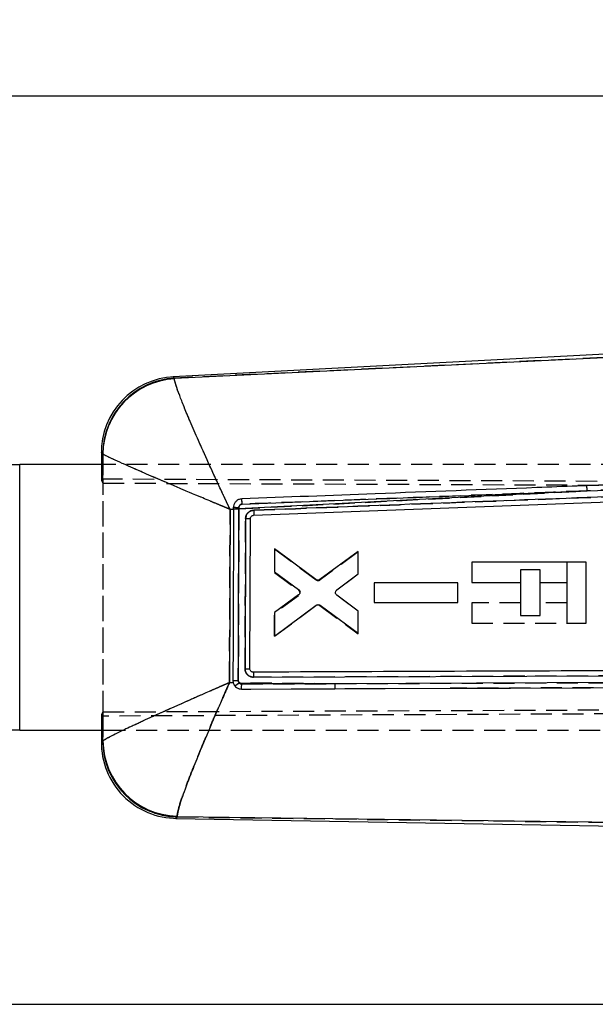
# Model space of a CAD drawing. Extents: x 29 to 384, y 27 to 280.
# Tile 9 of 18: x 222 to 256, y 221 to 280. Entities that reach past the tile are written whole.
import ezdxf

# ---------------------------------------------------------------- set-up
doc = ezdxf.new("R2010")
doc.units = 0
doc.linetypes.add('HIDDEN', pattern=[1.905, 1.27, -0.635])
doc.layers.get('0').update_dxf_attribs({"linetype": 'CONTINUOUS'})
doc.styles.add('SLDTEXTSTYLE0', font='TXT', dxfattribs={"width": 0.75})
doc.dimstyles.new('SLDDIMSTYLE0', dxfattribs={"dimtxt": 3.5, "dimasz": 3.302, "dimexe": 0, "dimexo": 0.0625, "dimgap": 0.875, "dimtad": 1, "dimdec": 0, "dimrnd": 1e-09, "dimzin": 12, "dimtxsty": 'SLDTEXTSTYLE0', "dimsah": 1, "dimcen": 0.09, "dimazin": 3, "dimtfac": 1, "dimtofl": 0, "dimtmove": 0, "dimatfit": 3, "dimtolj": 1, "dimtzin": 12})
doc.dimstyles.new('SLDDIMSTYLE1', dxfattribs={"dimtxt": 3.5, "dimasz": 3.302, "dimexe": 0, "dimexo": 0.0625, "dimgap": 0.875, "dimtad": 1, "dimdec": 0, "dimrnd": 1e-09, "dimzin": 12, "dimtxsty": 'SLDTEXTSTYLE0', "dimsah": 1, "dimcen": 0.09, "dimazin": 3, "dimtfac": 1, "dimtdec": 0, "dimtofl": 0, "dimtmove": 0, "dimatfit": 3, "dimtolj": 1, "dimtzin": 12})

# ---------------------------------------------------------------- blocks, each defined once
blk = doc.blocks.new('_D')
at = {"color": 179, "linetype": 'CONTINUOUS'}
for p, q in [((281.732, 260.914), (322.988, 260.914)), ((321.988, 220.541), (321.988, 260.914)), ((156.549, 220.541), (322.988, 220.541))]:
    blk.add_line(p, q, dxfattribs=at)
for points in [[(321.988, 260.914), (321.48, 257.612), (322.496, 257.612)], [(321.988, 220.541), (322.496, 223.843), (321.48, 223.843)]]:
    blk.add_solid(points, dxfattribs=at)
at = {"color": 179, "linetype": 'CONTINUOUS', "insert": (317.476, 239.479, 0.1), "char_height": 3.5, "attachment_point": 1, "rotation": 90, "style": 'SLDTEXTSTYLE0'}
blk.add_mtext('40', dxfattribs=at)
blk = doc.blocks.new('_D_2')
at = {"color": 179, "linetype": 'CONTINUOUS'}
for p, q in [((64.008, 246.045), (64.01, 276.276)), ((311.589, 245.088), (311.591, 276.26)), ((64.009, 275.276), (311.591, 275.26))]:
    blk.add_line(p, q, dxfattribs=at)
for points in [[(64.009, 275.276), (67.311, 274.767), (67.312, 275.783)], [(311.591, 275.26), (308.289, 275.769), (308.289, 274.753)]]:
    blk.add_solid(points, dxfattribs=at)
at = {"color": 179, "linetype": 'CONTINUOUS', "insert": (175.449, 279.78, 0.1), "char_height": 3.5, "attachment_point": 1, "rotation": 359.99651, "style": 'SLDTEXTSTYLE0'}
blk.add_mtext('248', dxfattribs=at)

msp = doc.modelspace()

# ---------------------------------------------------------------- linework, layer by layer
at = {"color": 7, "linetype": 'CONTINUOUS'}
for p, q in [((279.8396, 260.8987), (230.8294, 258.3302)), ((230.907, 258.2506), (264.3645, 259.8556)), ((230.907, 258.2506), (230.9048, 258.2167)), ((226.5009, 253.7689), (226.5009, 253.0428)), ((226.5954, 253.6813), (226.5845, 253.6956)), ((220.586, 253.0428), (221.586, 253.0428)), ((221.586, 237.0428), (221.586, 253.0428)), ((226.689, 253.0428), (221.586, 253.0428)), ((255.7462, 251.4664), (276.885, 252.2667)), ((255.7462, 251.4664), (234.7814, 250.374)), ((235.6686, 249.9937), (275.8433, 251.5231)), ((234.4605, 250.3571), (234.2539, 250.3462)), ((234.4606, 250.3762), (234.4605, 250.3571)), ((234.461, 250.4764), (234.4606, 250.3762)), ((234.7814, 250.374), (234.782, 250.4703)), ((235.4401, 240.7491), (235.4731, 249.7914)), ((236.9304, 247.9696), (236.9302, 246.5901)), ((239.406, 246.1237), (236.9304, 247.9696)), ((241.9655, 247.8172), (239.6473, 246.1226)), ((241.9653, 246.4629), (241.9655, 247.8172)), ((248.7986, 247.1749), (248.7986, 245.9486)), ((255.6964, 247.1749), (248.7986, 247.1749)), ((255.6964, 243.4997), (255.6964, 247.1749)), ((236.9302, 246.5901), (238.379, 245.5237)), ((240.6788, 245.5012), (241.9653, 246.4629)), ((242.93, 245.9244), (242.9298, 244.7493)), ((247.9652, 245.9253), (242.93, 245.9244)), ((247.965, 244.7502), (247.9652, 245.9253)), ((248.7986, 245.9486), (251.7366, 245.9486)), ((251.7366, 245.9486), (251.7366, 243.9596)), ((252.9118, 243.9596), (252.9118, 245.9486)), ((252.9118, 245.9486), (254.5212, 245.9486)), ((254.5212, 245.9486), (254.5212, 243.4997)), ((238.3783, 245.1949), (236.9297, 244.136)), ((241.9648, 244.2135), (240.678, 245.1753)), ((236.9295, 242.7051), (239.4317, 244.571)), ((239.6731, 244.5718), (241.9646, 242.8852)), ((242.9298, 244.7493), (247.965, 244.7502)), ((236.9297, 244.136), (236.9295, 242.7051)), ((241.9646, 242.8852), (241.9648, 244.2135)), ((251.7366, 243.9596), (252.9118, 243.9596)), ((254.5212, 243.4997), (255.6964, 243.4997)), ((235.6446, 240.5449), (235.6226, 240.546)), ((235.6637, 240.239), (271.0411, 240.3698)), ((234.2158, 239.913), (234.4384, 239.9108)), ((234.4229, 240.0365), (234.4384, 239.9108)), ((234.7895, 239.9073), (240.5819, 239.8518)), ((240.5819, 239.8518), (234.9497, 239.8329)), ((271.3888, 239.9648), (240.5819, 239.8518)), ((221.586, 237.0428), (220.586, 237.0428)), ((221.586, 237.0428), (226.6831, 237.0428)), ((226.5009, 237.0428), (226.5009, 236.3071)), ((226.5852, 236.3838), (226.5995, 236.4044)), ((231.0618, 231.8709), (231.0668, 231.8233)), ((230.9887, 231.7403), (267.2278, 231.1078)), ((261.1362, 231.4459), (231.0668, 231.8233))]:
    msp.add_line(p, q, dxfattribs=at)
at = {"color": 7, "linetype": 'HIDDEN'}
for p, q in [((264.3645, 259.8556), (230.907, 258.2506)), ((230.9048, 258.2167), (230.907, 258.2506)), ((226.5845, 253.6956), (226.5954, 253.6813)), ((226.5954, 253.6813), (226.5957, 252.188)), ((221.586, 237.0428), (221.586, 253.0428)), ((226.5009, 253.0428), (226.5009, 252.1884)), ((226.5958, 251.9504), (226.5956, 253.0428)), ((282.6173, 253.0428), (226.689, 253.0428)), ((226.5009, 252.1884), (292.3481, 251.9011)), ((226.6118, 237.8977), (226.6132, 252.1879)), ((276.885, 252.2667), (255.7462, 251.4664)), ((226.6132, 251.9332), (226.5958, 251.9504)), ((226.6119, 238.1524), (226.6132, 251.9332)), ((226.6132, 251.9332), (292.8861, 251.665)), ((234.7814, 250.374), (255.7462, 251.4664)), ((234.2539, 250.3462), (234.4605, 250.3571)), ((234.4606, 250.3762), (234.461, 250.4764)), ((234.782, 250.4709), (234.7814, 250.374)), ((236.9295, 247.9696), (236.9297, 246.5386)), ((239.4317, 246.1036), (236.9295, 247.9696)), ((236.9295, 247.9696), (239.4317, 246.1036)), ((241.9646, 247.7894), (239.6731, 246.1028)), ((241.9648, 246.4611), (241.9646, 247.7894)), ((251.7366, 246.715), (251.7366, 245.949)), ((252.9118, 246.715), (251.7366, 246.715)), ((252.9118, 245.949), (252.9118, 246.715)), ((254.5212, 247.1749), (254.5212, 245.9493)), ((236.9297, 246.5386), (238.3783, 245.4798)), ((240.678, 245.4993), (241.9648, 246.4611)), ((242.9298, 245.9254), (242.93, 244.7502)), ((247.965, 245.9244), (242.9298, 245.9254)), ((247.9652, 244.7493), (247.965, 245.9244)), ((238.379, 245.1509), (236.9302, 244.0846)), ((241.9653, 244.2117), (240.6788, 245.1734)), ((236.9304, 242.7051), (239.406, 244.5509)), ((239.6473, 244.552), (241.9655, 242.8574)), ((242.93, 244.7502), (247.9652, 244.7493)), ((248.7986, 244.726), (248.7986, 243.4997)), ((251.7366, 244.726), (248.7986, 244.726)), ((254.5212, 244.726), (252.9118, 244.726)), ((236.9302, 244.0846), (236.9304, 242.7051)), ((236.9304, 242.7051), (236.9302, 244.0846)), ((241.9655, 242.8574), (241.9653, 244.2117)), ((248.7986, 243.4997), (254.5212, 243.4997)), ((271.0411, 240.3698), (235.6637, 240.239)), ((234.4384, 239.9108), (234.2158, 239.913)), ((240.5819, 239.8518), (234.7895, 239.9073)), ((234.9497, 239.8329), (240.5819, 239.8518)), ((240.5819, 239.8518), (271.3888, 239.9648)), ((271.372, 239.6672), (247.4912, 239.5767)), ((226.6119, 238.1524), (301.3176, 238.4548)), ((301.2504, 238.2234), (226.5009, 237.8972)), ((226.5009, 237.8972), (226.5009, 237.0428)), ((226.599, 238.1393), (226.6119, 238.1524)), ((226.5993, 237.0428), (226.599, 238.1393)), ((226.5991, 237.8977), (226.5995, 236.4044)), ((226.6831, 237.0428), (282.6173, 237.0428)), ((226.5995, 236.4044), (226.5852, 236.3838)), ((231.0668, 231.8233), (231.0618, 231.8709)), ((231.0668, 231.8233), (261.1362, 231.4459))]:
    msp.add_line(p, q, dxfattribs=at)
at = {"color": 8, "linetype": 'CONTINUOUS'}
for p, q in [((226.5956, 253.0428), (226.5954, 253.6813)), ((226.5995, 236.4044), (226.5993, 237.0428))]:
    msp.add_line(p, q, dxfattribs=at)
at = {"color": 8, "linetype": 'CONTINUOUS', "flags": 128}
for points in [[(230.8294, 258.3302), (230.838, 258.3213), (230.907, 258.2506)], [(226.5845, 253.6956), (226.5102, 253.7608), (226.5009, 253.7689)], [(226.5009, 236.3071), (226.5103, 236.3156), (226.5852, 236.3838)], [(231.0668, 231.8233), (230.9974, 231.7495), (230.9887, 231.7403)]]:
    msp.add_lwpolyline(points, dxfattribs=at)
at = {"color": 7, "linetype": 'HIDDEN', "flags": 128}
for points in [[(230.907, 258.2506), (230.838, 258.3213), (230.8294, 258.3302)], [(226.5009, 253.7689), (226.5102, 253.7608), (226.5845, 253.6956)], [(226.5852, 236.3838), (226.5103, 236.3156), (226.5009, 236.3071)], [(230.9887, 231.7403), (230.9974, 231.7495), (231.0668, 231.8233)]]:
    msp.add_lwpolyline(points, dxfattribs=at)
at = {"color": 7, "linetype": 'CONTINUOUS', "flags": 128}
for points in [[(247.4912, 239.5767), (251.1412, 239.5909), (260.7855, 239.6277)], [(234.9326, 239.5271), (235.5051, 239.5294), (237.9366, 239.5391), (240.5649, 239.5495)], [(240.5649, 239.5495), (241.1644, 239.5519), (243.5959, 239.5614), (247.4912, 239.5767)]]:
    msp.add_lwpolyline(points, dxfattribs=at)
at = {"color": 7, "linetype": 'CONTINUOUS'}
for centre, radius, start, end in [((231.0684, 253.7689), 4.5675, 92.292248, 180.980843), ((231.1602, 253.6818), 4.5758, 93.172273, 179.827665), ((231.1772, 253.6428), 4.582, 93.40859, 179.518662), ((254.1952, 251.4816), 1.551, 359.437465, 10.87572), ((234.8052, 278.1457), 27.7717, 269.289088, 269.951071), ((234.7375, 256.6213), 6.1511, 267.422937, 270.413984), ((235.3276, 269.6983), 19.9074, 269.591188, 270.418832), ((235.1748, 256.2797), 15.5328, 269.922528, 270.978525), ((234.7539, 263.8128), 23.7786, 269.202255, 269.978784), ((233.3434, 241.6065), 2.2312, 302.230524, 310.399961), ((239.281, 239.773), 1.3033, 350.123199, 3.463644), ((231.0684, 236.3071), 4.5675, 179.296269, 269.96495), ((231.1612, 236.3983), 4.576, 180.1816, 268.818468), ((231.1828, 236.4529), 4.5836, 180.606133, 268.487114)]:
    msp.add_arc(centre, radius, start, end, dxfattribs=at)
at = {"color": 7, "linetype": 'HIDDEN'}
for centre, radius, start, end in [((231.1602, 253.6818), 4.5758, 93.172273, 179.827665), ((231.1772, 253.6428), 4.582, 93.40859, 179.518662), ((254.1952, 251.4816), 1.551, 359.437465, 10.87572), ((234.8052, 278.1457), 27.7717, 269.289088, 269.951071), ((234.7264, 256.5545), 6.0839, 267.499588, 270.523656), ((235.4353, 271.3011), 21.5098, 269.33458, 270.100558), ((239.553, 246.2666), 0.2031, 233.342878, 306.263401), ((238.2559, 245.3144), 0.2057, 10.794283, 53.490086), ((239.5274, 244.3876), 0.2035, 53.916039, 126.621335), ((235.2849, 257.823), 17.0746, 269.560143, 270.520756), ((234.625, 261.9361), 21.9005, 269.471317, 270.314418), ((233.3434, 241.6065), 2.2312, 302.230524, 310.399961), ((239.281, 239.773), 1.3033, 350.123199, 3.463644), ((231.1612, 236.3983), 4.576, 180.1816, 268.818468), ((231.1828, 236.4529), 4.5836, 180.606133, 268.487114)]:
    msp.add_arc(centre, radius, start, end, dxfattribs=at)
for centre, major_axis, start_param, end_param in [((287.4009, 251.9234), (60.9, -0.2664), 3.1419085, 3.197728), ((287.4009, 238.1623), (60.9, 0.2664), 3.0845114, 3.1412768)]:
    msp.add_ellipse(centre, major_axis=major_axis, ratio=0.0699281, start_param=start_param, end_param=end_param, dxfattribs=at)
at = {"color": 7, "linetype": 'CONTINUOUS'}
for points, knots in [([(234.2539, 250.3462), (234.2512, 250.3517), (234.2482, 250.3582), (234.2431, 250.3688), (234.2373, 250.3811), (234.2262, 250.4044), (234.2075, 250.444), (234.176, 250.5104), (234.1232, 250.6219), (234.0346, 250.8094), (233.8855, 251.126), (233.6324, 251.6665), (233.1884, 252.6247), (232.638, 253.8361), (232.0785, 255.1047), (231.6495, 256.1122), (231.3272, 256.9061), (231.0466, 257.6447), (230.9139, 258.0691), (230.9065, 258.1887), (230.9048, 258.2167)], [0, 0, 0, 0, 0.0014906, 0.0017418, 0.0028467, 0.0047786, 0.0080212, 0.0134652, 0.0226071, 0.0379735, 0.0638671, 0.1078154, 0.1840182, 0.3257152, 0.45019, 0.5746139, 0.6750615, 0.7754827, 0.9475158, 1, 1, 1, 1]), ([(234.2539, 250.3462), (234.2482, 250.3485), (234.2416, 250.3513), (234.2308, 250.3558), (234.2182, 250.361), (234.1944, 250.371), (234.154, 250.3878), (234.0863, 250.416), (233.9726, 250.4635), (233.7815, 250.5432), (233.4595, 250.6779), (232.9112, 250.9077), (231.9437, 251.315), (230.7312, 251.8294), (229.4778, 252.3676), (228.4972, 252.7945), (227.7398, 253.1304), (227.0537, 253.4423), (226.6871, 253.6206), (226.6128, 253.6698), (226.5954, 253.6813)], [0, 0, 0, 0, 0.0014904, 0.0017419, 0.0028482, 0.0047806, 0.0080242, 0.01347, 0.0226143, 0.0379835, 0.0638805, 0.1078324, 0.1840369, 0.3257155, 0.4501906, 0.5746146, 0.6750626, 0.7754843, 0.9475167, 1, 1, 1, 1]), ([(264.3316, 252.1019), (264.1465, 252.0949), (263.1511, 252.057), (260.28, 251.9479), (257.5941, 251.8456), (255.7184, 251.7742)], [0, 0, 0, 0, 0.0644945, 0.3466834, 1, 1, 1, 1]), ([(255.7184, 251.7742), (255.5268, 251.7669), (254.5251, 251.7288), (250.2826, 251.5671), (243.5511, 251.3104), (237.63, 251.0839), (234.9494, 250.9814)], [0, 0, 0, 0, 0.0276703, 0.1446947, 0.6127921, 1, 1, 1, 1]), ([(234.9776, 250.6661), (237.6781, 250.7703), (244.6008, 251.0377), (251.5238, 251.304), (255.7462, 251.4664)], [0, 0, 0, 0, 0.3900924, 1, 1, 1, 1]), ([(275.8488, 251.8211), (269.1473, 251.5677), (255.7552, 251.0611), (242.3637, 250.5514), (235.6733, 250.2968)], [0, 0, 0, 0, 0.5004065, 1, 1, 1, 1]), ([(234.9494, 250.9814), (234.8842, 250.9715), (234.7622, 250.9528), (234.6113, 250.8471), (234.508, 250.7087), (234.4655, 250.5766), (234.4619, 250.4981), (234.461, 250.4764)], [0, 0, 0, 0, 0.253198, 0.4740512, 0.6948992, 0.9157878, 1, 1, 1, 1]), ([(234.9778, 250.6661), (234.977, 250.6865), (234.9753, 250.7274), (234.972, 250.7869), (234.9682, 250.842), (234.9641, 250.8904), (234.9599, 250.9302), (234.9557, 250.9596), (234.9521, 250.9765), (234.9501, 250.98), (234.9492, 250.9814)], [0, 0, 0, 0, 0.1300805, 0.2601619, 0.3902423, 0.520323, 0.6504027, 0.7804827, 0.9105643, 1, 1, 1, 1]), ([(234.2539, 250.3462), (234.2478, 248.5887), (234.2359, 245.111), (234.2224, 241.6333), (234.2158, 239.913)], [0, 0, 0, 0, 0.5053349, 1, 1, 1, 1]), ([(234.4605, 250.3571), (234.4598, 250.1605), (234.4561, 249.1518), (234.4436, 245.7116), (234.4317, 242.4681), (234.4229, 240.0365)], [0, 0, 0, 0, 0.0571591, 0.2931893, 1, 1, 1, 1]), ([(234.7451, 240.0342), (234.7459, 240.2372), (234.7494, 241.2522), (234.7615, 244.6988), (234.7729, 247.9424), (234.7814, 250.374)], [0, 0, 0, 0, 0.0588976, 0.2944883, 1, 1, 1, 1]), ([(234.782, 250.4703), (234.7827, 250.482), (234.7848, 250.5158), (234.8061, 250.5693), (234.8502, 250.6208), (234.9097, 250.6568), (234.9549, 250.663), (234.9776, 250.6661)], [0, 0, 0, 0, 0.1150336, 0.3330093, 0.5530762, 0.7757259, 1, 1, 1, 1]), ([(235.6733, 250.2968), (235.6386, 250.2933), (235.5472, 250.284), (235.4084, 250.2208), (235.2822, 250.1027), (235.2009, 249.9527), (235.1905, 249.8435), (235.1855, 249.7913)], [0, 0, 0, 0, 0.135239, 0.3562664, 0.5772254, 0.7981555, 1, 1, 1, 1]), ([(235.6733, 250.2968), (235.6746, 250.2571), (235.6772, 250.1777), (235.6772, 250.0777), (235.6744, 250.0076), (235.6704, 249.9984), (235.6684, 249.9937)], [0, 0, 0, 0, 0.24999992, 0.50000014, 0.75000142, 1, 1, 1, 1]), ([(235.1855, 249.7913), (235.1848, 249.5883), (235.1813, 248.5733), (235.1707, 245.5585), (235.1608, 242.7467), (235.1538, 240.7469)], [0, 0, 0, 0, 0.0673331, 0.3366656, 1, 1, 1, 1]), ([(235.4731, 249.7914), (235.4755, 249.8142), (235.4804, 249.8599), (235.5158, 249.9208), (235.5679, 249.9668), (235.6223, 249.9894), (235.6568, 249.9927), (235.6686, 249.9937)], [0, 0, 0, 0, 0.2203543, 0.4422509, 0.6640105, 0.8854712, 1, 1, 1, 1]), ([(239.6473, 246.1226), (239.6274, 246.1109), (239.5877, 246.0875), (239.518, 246.0803), (239.4549, 246.0928), (239.4207, 246.1144), (239.406, 246.1237)], [0, 0, 0, 0, 0.2659552, 0.531916, 0.7980878, 1, 1, 1, 1]), ([(238.379, 245.5237), (238.3962, 245.5078), (238.4307, 245.4759), (238.4585, 245.4098), (238.4632, 245.3565), (238.4589, 245.3276), (238.458, 245.3217)], [0, 0, 0, 0, 0.3071206, 0.6142582, 0.9210283, 1, 1, 1, 1]), ([(238.458, 245.3217), (238.4514, 245.2994), (238.4383, 245.2549), (238.4042, 245.2149), (238.3822, 245.1979), (238.3783, 245.1949)], [0, 0, 0, 0, 0.4518964, 0.9037812, 1, 1, 1, 1]), ([(240.678, 245.1753), (240.6611, 245.1914), (240.6273, 245.2235), (240.5982, 245.2913), (240.5989, 245.3395), (240.5993, 245.3644)], [0, 0, 0, 0, 0.3264997, 0.6529921, 1, 1, 1, 1]), ([(240.5993, 245.3644), (240.6046, 245.3869), (240.6152, 245.4321), (240.6488, 245.4766), (240.6727, 245.4962), (240.6788, 245.5012)], [0, 0, 0, 0, 0.4266173, 0.8532223, 1, 1, 1, 1]), ([(239.4317, 244.571), (239.4514, 244.5828), (239.4908, 244.6066), (239.5604, 244.6145), (239.6237, 244.6026), (239.6582, 244.5811), (239.6731, 244.5718)], [0, 0, 0, 0, 0.2651696, 0.5303519, 0.795748, 1, 1, 1, 1]), ([(235.1538, 240.7469), (235.1586, 240.6951), (235.1686, 240.5862), (235.249, 240.436), (235.3747, 240.3171), (235.5209, 240.2493), (235.6208, 240.2421), (235.6637, 240.239)], [0, 0, 0, 0, 0.19427836, 0.40897056, 0.62371111, 0.83851698, 1, 1, 1, 1]), ([(235.6226, 240.546), (235.6072, 240.5487), (235.5693, 240.5554), (235.5146, 240.5866), (235.4684, 240.6384), (235.4437, 240.6959), (235.4411, 240.734), (235.4401, 240.7491)], [0, 0, 0, 0, 0.1568287, 0.3869631, 0.6172285, 0.8478878, 1, 1, 1, 1]), ([(271.0219, 240.6809), (270.8901, 240.6804), (269.9477, 240.6769), (265.7632, 240.6615), (254.1026, 240.6178), (243.2526, 240.5749), (235.6446, 240.5449)], [0, 0, 0, 0, 0.0111792, 0.0799126, 0.3548455, 1, 1, 1, 1]), ([(235.6446, 240.5449), (235.647, 240.5402), (235.6517, 240.5307), (235.658, 240.4603), (235.6625, 240.3591), (235.6633, 240.279), (235.6637, 240.239)], [0, 0, 0, 0, 0.246928, 0.4979509, 0.7489743, 1, 1, 1, 1]), ([(234.2158, 239.913), (234.2101, 239.9105), (234.2036, 239.9077), (234.1946, 239.9038), (234.1851, 239.8997), (234.1661, 239.8915), (234.1321, 239.8768), (234.0749, 239.852), (233.9784, 239.8102), (233.8157, 239.7397), (233.5408, 239.6204), (233.1898, 239.4675), (232.5845, 239.203), (231.4701, 238.7129), (230.1232, 238.1114), (228.8649, 237.5372), (227.8241, 237.0508), (226.9099, 236.6049), (226.7053, 236.4727), (226.5995, 236.4044)], [0, 0, 0, 0, 0.0014923, 0.001724, 0.0023823, 0.0040138, 0.0067625, 0.0113954, 0.0192034, 0.0323724, 0.0546255, 0.0924345, 0.1263614, 0.2181059, 0.3991278, 0.5206726, 0.6421636, 0.8149179, 1, 1, 1, 1]), ([(234.2158, 239.913), (234.2132, 239.9074), (234.2103, 239.9009), (234.2064, 239.8919), (234.2021, 239.8825), (234.1937, 239.8635), (234.1785, 239.8297), (234.153, 239.7726), (234.1101, 239.6764), (234.0379, 239.5141), (233.916, 239.2393), (233.7608, 238.8875), (233.4944, 238.2789), (233.0073, 237.1515), (232.4285, 235.7695), (231.9013, 234.4524), (231.478, 233.3386), (231.1267, 232.3207), (231.0839, 232.0242), (231.0618, 231.8709)], [0, 0, 0, 0, 0.00149245, 0.00172383, 0.00238159, 0.00401282, 0.00676181, 0.01139388, 0.01920151, 0.03237049, 0.05462387, 0.09243393, 0.12634762, 0.21808784, 0.3991279, 0.5206728, 0.64216387, 0.81491773, 1, 1, 1, 1]), ([(234.4384, 239.9108), (234.4478, 239.8802), (234.4688, 239.8111), (234.5103, 239.752), (234.5334, 239.7191)], [0, 0, 0, 0, 0.443779, 1, 1, 1, 1]), ([(234.5334, 239.7191), (234.5677, 239.6829), (234.6415, 239.6053), (234.7844, 239.5388), (234.8869, 239.5307), (234.9326, 239.5271)], [0, 0, 0, 0, 0.3260476, 0.6998019, 1, 1, 1, 1]), ([(234.7895, 239.9073), (234.7767, 239.9266), (234.7513, 239.9652), (234.7472, 240.0112), (234.7451, 240.0342)], [0, 0, 0, 0, 0.500468, 1, 1, 1, 1]), ([(234.9497, 239.8329), (234.9343, 239.8339), (234.8962, 239.8364), (234.8379, 239.8593), (234.8056, 239.8914), (234.7895, 239.9073)], [0, 0, 0, 0, 0.2540676, 0.6290131, 1, 1, 1, 1]), ([(234.9326, 239.5271), (234.9345, 239.5308), (234.9385, 239.5385), (234.9437, 239.5896), (234.9476, 239.6659), (234.9496, 239.7515), (234.9497, 239.8086), (234.9497, 239.8329)], [0, 0, 0, 0, 0.2013899, 0.4189193, 0.6364504, 0.8452196, 1, 1, 1, 1])]:
    msp.add_open_spline(points, degree=3, knots=knots, dxfattribs=at)
at = {"color": 7, "linetype": 'HIDDEN'}
for points, knots in [([(234.2539, 250.3462), (234.2512, 250.3517), (234.2482, 250.3582), (234.2431, 250.3688), (234.2373, 250.3811), (234.2262, 250.4044), (234.2075, 250.444), (234.176, 250.5104), (234.1232, 250.6219), (234.0346, 250.8094), (233.8855, 251.126), (233.6324, 251.6665), (233.1884, 252.6247), (232.638, 253.8361), (232.0785, 255.1047), (231.6495, 256.1122), (231.3272, 256.9061), (231.0466, 257.6447), (230.9139, 258.0691), (230.9065, 258.1887), (230.9048, 258.2167)], [0, 0, 0, 0, 0.0014906, 0.0017418, 0.0028467, 0.0047786, 0.0080212, 0.0134652, 0.0226071, 0.0379735, 0.0638671, 0.1078154, 0.1840182, 0.3257152, 0.45019, 0.5746139, 0.6750615, 0.7754827, 0.9475158, 1, 1, 1, 1]), ([(234.2539, 250.3462), (234.2482, 250.3485), (234.2416, 250.3513), (234.2308, 250.3558), (234.2182, 250.361), (234.1944, 250.371), (234.154, 250.3878), (234.0863, 250.416), (233.9726, 250.4635), (233.7815, 250.5432), (233.4595, 250.6779), (232.9112, 250.9077), (231.9437, 251.315), (230.7312, 251.8294), (229.4778, 252.3676), (228.4972, 252.7945), (227.7398, 253.1304), (227.0537, 253.4423), (226.6871, 253.6206), (226.6128, 253.6698), (226.5954, 253.6813)], [0, 0, 0, 0, 0.0014904, 0.0017419, 0.0028482, 0.0047806, 0.0080242, 0.01347, 0.0226143, 0.0379835, 0.0638805, 0.1078324, 0.1840369, 0.3257155, 0.4501906, 0.5746146, 0.6750626, 0.7754843, 0.9475167, 1, 1, 1, 1]), ([(255.7462, 251.4664), (253.0455, 251.3625), (246.1225, 251.0963), (239.1998, 250.8291), (234.9776, 250.6661)], [0, 0, 0, 0, 0.3900926, 1, 1, 1, 1]), ([(235.6733, 250.2968), (242.3637, 250.5514), (255.7552, 251.0611), (269.1473, 251.5677), (275.8488, 251.8211)], [0, 0, 0, 0, 0.4995935, 1, 1, 1, 1]), ([(234.9776, 250.6661), (234.9768, 250.6865), (234.9751, 250.7274), (234.9718, 250.7869), (234.9681, 250.842), (234.964, 250.8903), (234.9598, 250.9302), (234.9556, 250.9596), (234.9519, 250.9765), (234.9498, 250.98), (234.949, 250.9814)], [0, 0, 0, 0, 0.13008089, 0.26016121, 0.39024169, 0.52032193, 0.65040338, 0.78048494, 0.91056503, 1, 1, 1, 1]), ([(234.2158, 239.913), (234.2224, 241.6333), (234.2359, 245.111), (234.2478, 248.5887), (234.2539, 250.3462)], [0, 0, 0, 0, 0.4946651, 1, 1, 1, 1]), ([(234.7814, 250.374), (234.7807, 250.171), (234.7772, 249.1561), (234.765, 245.71), (234.7537, 242.467), (234.7451, 240.0359)], [0, 0, 0, 0, 0.0589073, 0.2945367, 1, 1, 1, 1]), ([(234.9776, 250.6661), (234.9658, 250.665), (234.9314, 250.6618), (234.8772, 250.64), (234.8251, 250.5959), (234.7894, 250.5371), (234.7845, 250.4928), (234.782, 250.4709)], [0, 0, 0, 0, 0.1170834, 0.3412865, 0.5636773, 0.7836504, 1, 1, 1, 1]), ([(235.1856, 249.7928), (235.1906, 249.8444), (235.2012, 249.9532), (235.2822, 250.1027), (235.4084, 250.2208), (235.5472, 250.284), (235.6386, 250.2933), (235.6733, 250.2968)], [0, 0, 0, 0, 0.20036868, 0.42170727, 0.64307485, 0.86451092, 1, 1, 1, 1]), ([(235.1538, 240.7489), (235.1545, 240.9519), (235.1581, 241.9669), (235.1686, 244.9815), (235.1785, 247.7931), (235.1855, 249.7928)], [0, 0, 0, 0, 0.0673377, 0.3366883, 1, 1, 1, 1]), ([(235.6637, 240.239), (235.6208, 240.2421), (235.5209, 240.2493), (235.3747, 240.3171), (235.249, 240.436), (235.1683, 240.5868), (235.1585, 240.6965), (235.1538, 240.7489)], [0, 0, 0, 0, 0.1610737, 0.3753352, 0.5895314, 0.8036795, 1, 1, 1, 1]), ([(234.2158, 239.913), (234.2101, 239.9105), (234.2036, 239.9077), (234.1946, 239.9038), (234.1851, 239.8997), (234.1661, 239.8915), (234.1321, 239.8768), (234.0749, 239.852), (233.9784, 239.8102), (233.8157, 239.7397), (233.5408, 239.6204), (233.1898, 239.4675), (232.5845, 239.203), (231.4701, 238.7129), (230.1232, 238.1114), (228.8649, 237.5372), (227.8241, 237.0508), (226.9099, 236.6049), (226.7053, 236.4727), (226.5995, 236.4044)], [0, 0, 0, 0, 0.0014923, 0.001724, 0.0023823, 0.0040138, 0.0067625, 0.0113954, 0.0192034, 0.0323724, 0.0546255, 0.0924345, 0.1263614, 0.2181059, 0.3991278, 0.5206726, 0.6421636, 0.8149179, 1, 1, 1, 1]), ([(231.0618, 231.8709), (231.0839, 232.0242), (231.1267, 232.3207), (231.478, 233.3386), (231.9013, 234.4524), (232.4285, 235.7695), (233.0073, 237.1515), (233.4944, 238.2789), (233.7608, 238.8875), (233.916, 239.2393), (234.0379, 239.5141), (234.1101, 239.6764), (234.153, 239.7726), (234.1785, 239.8297), (234.1937, 239.8635), (234.2021, 239.8825), (234.2064, 239.8919), (234.2103, 239.9009), (234.2132, 239.9074), (234.2158, 239.913)], [0, 0, 0, 0, 0.1850823, 0.3578361, 0.4793272, 0.6008721, 0.7819122, 0.8736524, 0.9075661, 0.9453761, 0.9676295, 0.9807985, 0.9886061, 0.9932382, 0.9959872, 0.9976184, 0.9982762, 0.9985075, 1, 1, 1, 1]), ([(234.7451, 240.0359), (234.7471, 240.0125), (234.7509, 239.9658), (234.7767, 239.9268), (234.7895, 239.9073)], [0, 0, 0, 0, 0.5022744, 1, 1, 1, 1]), ([(234.7895, 239.9073), (234.8056, 239.8914), (234.8379, 239.8593), (234.8962, 239.8364), (234.9343, 239.8339), (234.9497, 239.8329)], [0, 0, 0, 0, 0.3709869, 0.7459324, 1, 1, 1, 1])]:
    msp.add_open_spline(points, degree=3, knots=knots, dxfattribs=at)

# ---------------------------------------------------------------- dimensions: what is measured, and where the dimension line sits
at = {"color": 179, "linetype": 'CONTINUOUS'}
for base, p1, p2, angle, dimstyle, picture, middle in [((311.5908, 275.2605), (64.0077, 245.0448), (311.5889, 244.0885), 359.996514, 'SLDDIMSTYLE1', '_D_2', (180.75, 275.2684)), ((321.9882, 260.9142), (155.5493, 220.5408), (280.7324, 260.9142), 90, 'SLDDIMSTYLE0', '_D', (321.9882, 243.4872))]:
    dim = msp.add_linear_dim(base=base, p1=p1, p2=p2, angle=angle, dimstyle=dimstyle, dxfattribs=at)
    dim.commit()
    dim.dimension.update_dxf_attribs({"geometry": picture, "text_midpoint": middle, "dimtype": 160})

doc.saveas('drawing.dxf')
